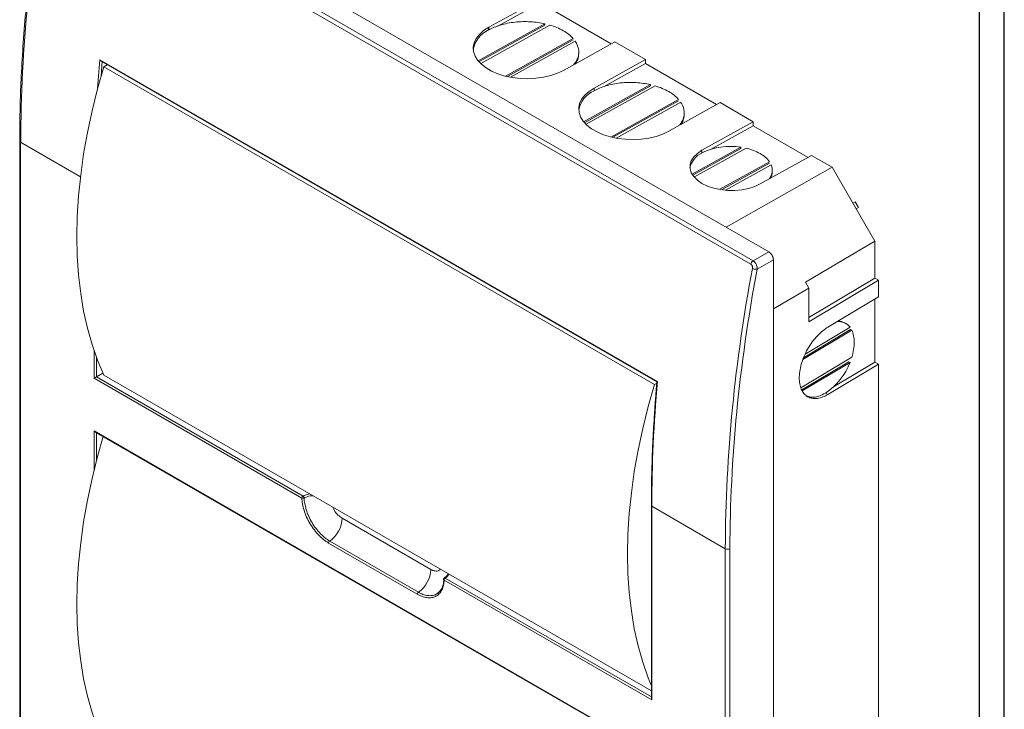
# Model space of a CAD drawing. Header units: millimetres. Extents: x 0 to 1189, y 0 to 841.
# Tile 5 of 6: x 891 to 1189, y 319 to 528. Entities that reach past the tile are written whole.
import ezdxf

# ---------------------------------------------------------------- set-up
doc = ezdxf.new("R2010")
doc.units = ezdxf.units.MM
doc.layers.add('FORMATO', color=7, linetype='Continuous')

msp = doc.modelspace()

# ---------------------------------------------------------------- linework, layer by layer
at = {"color": 7, "linetype": 'Continuous', "lineweight": 15}
for p, q in [((905.47, 580.1), (1117.6, 457.64)), ((900.03, 576.34), (1112.16, 453.88)), ((900.72, 577.36), (1112.85, 454.9)), ((1032.74, 525.71), (1048.3, 534.38)), ((1048.3, 533.15), (1035.56, 526.05)), ((1048.3, 533.15), (1069.85, 520.71)), ((1049.78, 526.76), (1029.55, 515.49)), ((1049.78, 526.35), (1029.79, 515.22)), ((1030.35, 514.74), (1051.25, 526.38)), ((1032.74, 525.71), (1032.73, 524.88)), ((1049.78, 526.35), (1049.78, 526.76)), ((1058.32, 522.3), (1037.83, 510.88)), ((1058.32, 521.89), (1038.4, 510.79)), ((1039.38, 510.54), (1058.97, 521.46)), ((1070.93, 521.31), (1055.37, 512.64)), ((1070.93, 521.31), (1080.26, 515.93)), ((1060.03, 517.7), (1060.04, 518.11)), ((1083.9, 418.3), (914.9, 515.86)), ((915.27, 515.43), (1083.72, 418.18)), ((916.07, 513.72), (917.15, 514.34)), ((1082.95, 417.38), (916.07, 513.72)), ((1064.7, 507.26), (1080.26, 515.93)), ((1080.26, 514.7), (1067.52, 507.6)), ((1080.26, 514.7), (1080.26, 515.93)), ((1080.26, 514.7), (1101.81, 502.26)), ((1081.74, 508.31), (1061.51, 497.04)), ((1081.74, 507.9), (1061.75, 496.76)), ((1062.31, 496.29), (1083.21, 507.93)), ((1081.74, 507.9), (1081.74, 508.31)), ((1064.7, 507.26), (1064.69, 506.43)), ((1090.28, 503.85), (1069.79, 492.43)), ((1090.28, 503.44), (1070.36, 492.34)), ((1071.35, 492.09), (1090.94, 503.01)), ((1102.89, 502.86), (1087.33, 494.19)), ((1102.89, 502.86), (1112.93, 497.07)), ((1091.99, 499.25), (1092, 499.66)), ((1097.37, 488.4), (1112.93, 497.07)), ((1112.93, 495.84), (1100.21, 488.76)), ((1112.93, 495.84), (1112.93, 497.07)), ((1112.93, 495.84), (1129.53, 486.26)), ((890.61, 491.26), (890.61, 246.3)), ((890.9, 490.85), (890.9, 245.89)), ((1109.15, 489.33), (1094.39, 481.11)), ((1109.14, 488.92), (1094.58, 480.81)), ((1095.13, 480.32), (1110.76, 489.02)), ((1097.37, 488.4), (1097.36, 487.57)), ((1109.14, 488.92), (1109.15, 489.33)), ((1130.61, 486.86), (1115.05, 478.19)), ((1130.61, 486.86), (1136.83, 483.27)), ((1117.83, 484.94), (1102.8, 476.57)), ((1117.83, 484.53), (1103.31, 476.45)), ((1104.46, 476.29), (1118.34, 484.02)), ((1104.68, 465.09), (1136.83, 483.27)), ((1118.69, 481.87), (1118.69, 482.28)), ((1136.83, 483.27), (1149.77, 460.86)), ((1143.81, 472.77), (1143.13, 472.37)), ((1143.81, 472.77), (1144.81, 471.03)), ((1144.81, 471.03), (1144.13, 470.64)), ((1144.81, 471.03), (1144.13, 470.64)), ((1149.77, 460.86), (1128.72, 448.45)), ((1149.77, 460.86), (1149.77, 449.59)), ((1112.85, 454.9), (1117.6, 457.64)), ((1119.01, 455.19), (1114.09, 452.35)), ((1119.01, 50.18), (1119.01, 455.19)), ((1129.8, 446.63), (1128.72, 448.45)), ((1129.8, 437.65), (1149.77, 449.59)), ((1150.83, 448.98), (1129.8, 436.4)), ((1150.83, 448.98), (1149.77, 449.59)), ((1150.83, 448.98), (1150.83, 443.91)), ((1129.8, 446.63), (1119.01, 440.27)), ((1129.8, 436.4), (1129.8, 446.63)), ((1135.54, 434.77), (1150.83, 443.91)), ((1149.77, 443.28), (1149.77, 424.11)), ((1140.91, 435.89), (1140.55, 436.09)), ((1127.97, 424.95), (1142.78, 433.81)), ((1128.16, 425.48), (1142.42, 434.01)), ((1142.24, 434.71), (1128.64, 426.58)), ((1142.42, 434.01), (1142.78, 433.81)), ((1142.78, 425.64), (1127.32, 416.4)), ((1127.61, 415.76), (1141.88, 424.29)), ((1127.76, 415.44), (1142.24, 424.09)), ((1137.28, 416.64), (1149.77, 424.11)), ((1142.24, 424.09), (1141.88, 424.29)), ((1150.83, 423.5), (1149.77, 424.11)), ((913.88, 419.69), (915.81, 420.81)), ((1150.83, 423.5), (1135.54, 414.36)), ((1150.83, 423.5), (1150.83, 156.17)), ((976.13, 382.94), (913.17, 419.28)), ((913.88, 419.69), (976.48, 383.55)), ((1082.03, 324.42), (916.07, 420.22)), ((1083.69, 417.81), (1082.95, 417.38)), ((1135.54, 414.36), (1134.82, 414.76)), ((913.17, 403.28), (1082.17, 305.72)), ((913.53, 402.91), (1082.03, 305.64)), ((1082.03, 380.65), (1082.03, 322.22)), ((1104.45, 367.58), (1082.17, 380.43)), ((1082.17, 380.43), (1082.17, 321.72)), ((1015.21, 361.28), (988.34, 376.79)), ((1011.11, 353.78), (984.24, 369.29)), ((984.56, 369.89), (1011.43, 354.38)), ((1104.45, 122.61), (1104.45, 367.58)), ((1105.86, 367.58), (1105.86, 122.61)), ((1019.1, 358.38), (1019.07, 358.28)), ((1082.17, 321.72), (1019.22, 358.07)), ((1017.23, 354.03), (1017.9, 354.66))]:
    msp.add_line(p, q, dxfattribs=at)
at = {"color": 8, "linetype": 'Continuous', "lineweight": 15}
for p, q in [((915.57, 515.38), (915.26, 510.86)), ((909.04, 480.38), (890.9, 490.85)), ((913.17, 419.28), (913.17, 427.53)), ((913.88, 425.54), (913.88, 419.69)), ((913.17, 391.53), (913.17, 403.28)), ((913.88, 402.7), (913.88, 394.34)), ((1019.57, 358.68), (1082.03, 322.63))]:
    msp.add_line(p, q, dxfattribs=at)
at = {"color": 7, "linetype": 'Continuous', "lineweight": 15, "flags": 128}
for points in [[(1055.37, 512.64), (1053.56, 511.78), (1051.53, 511.08), (1049.34, 510.56), (1047.03, 510.23), (1044.65, 510.1), (1042.26, 510.18), (1039.91, 510.45), (1037.66, 510.92), (1035.54, 511.58), (1033.62, 512.4), (1031.93, 513.38), (1030.51, 514.49), (1029.39, 515.7), (1028.6, 516.98), (1028.16, 518.32), (1028.07, 519.68), (1028.33, 521.02), (1028.95, 522.33), (1029.91, 523.56), (1031.18, 524.7), (1032.74, 525.71)], [(916.07, 420.22), (914.19, 424.72), (912.54, 429.46), (911.14, 434.43), (909.99, 439.62), (909.1, 445.01), (908.46, 450.59), (908.07, 456.35), (907.94, 462.28), (908.07, 468.35), (908.46, 474.55), (909.1, 480.88), (909.99, 487.3), (911.14, 493.82), (912.54, 500.4), (914.19, 507.04), (916.07, 513.72)], [(1087.33, 494.19), (1085.52, 493.33), (1083.49, 492.63), (1081.3, 492.11), (1078.99, 491.78), (1076.61, 491.65), (1074.22, 491.73), (1071.88, 492), (1069.62, 492.47), (1067.5, 493.13), (1065.58, 493.95), (1063.89, 494.93), (1062.47, 496.03), (1061.35, 497.24), (1060.56, 498.53), (1060.12, 499.87), (1060.03, 501.23), (1060.29, 502.57), (1060.91, 503.88), (1061.87, 505.11), (1063.14, 506.24), (1064.7, 507.26)], [(1115.05, 478.19), (1113.38, 477.41), (1111.49, 476.82), (1109.44, 476.41), (1107.3, 476.22), (1105.12, 476.24), (1102.97, 476.48), (1100.93, 476.92), (1099.04, 477.56), (1097.37, 478.37), (1095.97, 479.33), (1094.88, 480.41), (1094.14, 481.58), (1093.76, 482.8), (1093.76, 484.04), (1094.14, 485.25), (1094.88, 486.41), (1095.97, 487.46), (1097.37, 488.4)], [(1082.95, 417.38), (1081.06, 410.7), (1079.42, 404.06), (1078.02, 397.48), (1076.87, 390.97), (1075.98, 384.54), (1075.33, 378.22), (1074.95, 372.01), (1074.82, 365.94), (1074.95, 360.02), (1075.33, 354.26), (1075.98, 348.68), (1076.87, 343.29), (1078.02, 338.1), (1079.42, 333.13), (1081.06, 328.39), (1082.03, 325.99)], [(916.07, 308.68), (914.19, 313.18), (912.54, 317.92), (911.14, 322.89), (909.99, 328.08), (909.1, 333.47), (908.46, 339.05), (908.07, 344.81), (907.94, 350.74), (908.07, 356.81), (908.46, 363.01), (909.1, 369.34), (909.99, 375.76), (911.14, 382.28), (912.54, 388.86), (914.19, 395.5), (915.88, 401.55)]]:
    msp.add_lwpolyline(points, dxfattribs=at)
at = {"color": 8, "linetype": 'Continuous', "lineweight": 15, "flags": 128}
msp.add_lwpolyline([(914.9, 515.86), (914.49, 511.03), (914.2, 507.11)], dxfattribs=at)
at = {"color": 7, "linetype": 'Continuous', "lineweight": 15}
for centre, radius, start, end in [((1356.67, 488.51), 465.77, 169.1947, 179.7118), ((1045.96, 508.06), 19.07, 60.4859, 73.8896), ((1035.86, 517.61), 7.92, 113.3166, 169.8666), ((1049.59, 514.34), 11.82, 42.3287, 60.7895), ((1077.92, 489.61), 19.07, 60.4859, 73.8896), ((1067.82, 499.16), 7.92, 113.3163, 169.8668), ((1081.55, 495.89), 11.82, 42.3287, 60.7895), ((1105.96, 470.28), 19.32, 80.5004, 116.4441), ((1099.94, 481.77), 6.35, 114.0217, 168.2034), ((1107.36, 473.69), 15.71, 60.7498, 77.4937), ((1110.96, 479.93), 8.51, 36.1348, 61.3995), ((1114.38, 482.34), 4.31, 322.7877, 23.0704), ((1114.37, 481.97), 4.32, 331.9482, 358.6841), ((1570.21, 365.23), 465.77, 169.1947, 179.7118), ((1138.79, 432.1), 4.33, 37.0882, 97.047), ((1138.47, 432.29), 4.32, 61.3164, 88.0527), ((1124.15, 430.86), 19.31, 303.551, 339.5012), ((1509.68, 379.94), 427.51, 174.8519, 179.9335), ((979.35, 377.23), 9, 305.4166, 357.2126), ((985.01, 369.26), 0.776, 125.4169, 177.2121), ((1105.15, 368.94), 1.54, 242.6091, 297.3909), ((1006.22, 361.72), 9, 305.4166, 357.2126), ((1011.88, 353.75), 0.776, 125.4169, 177.2121)]:
    msp.add_arc(centre, radius, start, end, dxfattribs=at)
at = {"color": 8, "linetype": 'Continuous', "lineweight": 15}
msp.add_arc((891.1, 491.3), 0.491, 184.74, 246.4385, dxfattribs=at)
at = {"color": 7, "linetype": 'Continuous', "lineweight": 15}
for points, knots in [([(898.85, 576.2), (898.47, 574.09), (897.75, 570.18), (896.86, 564.83), (896.17, 560.48), (895.63, 556.94), (895.19, 553.88), (894.78, 550.95), (894.16, 546.22), (893.37, 539.71), (892.45, 530.74), (891.65, 521.11), (891.16, 512.87), (890.89, 506.68), (890.75, 502.19), (890.63, 497.03), (890.62, 493.31), (890.61, 491.26)], [0, 0, 0, 0, 0.072122, 0.13313, 0.1829944, 0.2216954, 0.2549334, 0.2887463, 0.3231344, 0.4193205, 0.5156064, 0.638152, 0.7611627, 0.8109944, 0.8625113, 0.9244144, 1, 1, 1, 1]), ([(1032.73, 524.88), (1033.75, 525.46), (1034.97, 525.97), (1037.68, 526.79), (1039.17, 527.09), (1042.26, 527.43), (1043.86, 527.47), (1046.94, 527.29), (1048.43, 527.07), (1049.78, 526.76)], [0, 0, 0, 0, 0.25, 0.25, 0.5, 0.5, 0.75, 0.75, 1, 1, 1, 1]), ([(1058.97, 521.46), (1059.09, 521.28), (1059.66, 520.38), (1060.11, 518.91), (1060, 517.13), (1059.52, 515.69), (1058.86, 514.82), (1058.55, 514.42)], [0, 0, 0, 0, 0.078442, 0.394577, 0.605924, 0.817271, 1, 1, 1, 1]), ([(1059.98, 517.7), (1059.98, 517.38), (1059.96, 516.54), (1059.61, 515.51), (1059.14, 514.85), (1059, 514.67)], [0, 0, 0, 0, 0.315425, 0.805758, 1, 1, 1, 1]), ([(914.9, 515.86), (914.95, 515.78), (915.03, 515.64), (915.17, 515.5), (915.25, 515.45), (915.28, 515.43)], [0, 0, 0, 0, 0.491422, 0.81735, 1, 1, 1, 1]), ([(1064.69, 506.43), (1065.72, 507.01), (1066.93, 507.52), (1069.64, 508.34), (1071.13, 508.64), (1074.23, 508.98), (1075.82, 509.02), (1078.9, 508.84), (1080.39, 508.62), (1081.74, 508.31)], [0, 0, 0, 0, 0.25, 0.25, 0.5, 0.5, 0.75, 0.75, 1, 1, 1, 1]), ([(1090.94, 503.01), (1091.05, 502.83), (1091.62, 501.93), (1092.07, 500.46), (1091.96, 498.68), (1091.48, 497.24), (1090.82, 496.37), (1090.51, 495.97)], [0, 0, 0, 0, 0.0784422, 0.3945771, 0.6059238, 0.8172705, 1, 1, 1, 1]), ([(1091.94, 499.25), (1091.94, 498.93), (1091.92, 498.09), (1091.57, 497.06), (1091.1, 496.4), (1090.96, 496.22)], [0, 0, 0, 0, 0.315425, 0.805758, 1, 1, 1, 1]), ([(1117.6, 457.64), (1117.78, 457.53), (1117.97, 457.38), (1118.31, 457.02), (1118.47, 456.81), (1118.73, 456.36), (1118.83, 456.11), (1118.98, 455.64), (1119.01, 455.4), (1119.01, 455.19)], [0, 0, 0, 0, 0.25, 0.25, 0.5, 0.5, 0.75, 0.75, 1, 1, 1, 1]), ([(1112.85, 454.9), (1112.69, 454.81), (1112.54, 454.65), (1112.29, 454.29), (1112.2, 454.07), (1112.16, 453.88)], [0, 0, 0, 0, 0.5, 0.5, 1, 1, 1, 1]), ([(1112.16, 453.88), (1112.19, 453.86), (1112.23, 453.83), (1112.3, 453.78), (1112.36, 453.72), (1112.44, 453.63), (1112.53, 453.5), (1112.62, 453.32), (1112.68, 453.13), (1112.71, 452.93), (1112.72, 452.73), (1112.71, 452.61), (1112.7, 452.55)], [0, 0, 0, 0, 0.0623454, 0.124071, 0.1858221, 0.2482431, 0.3723381, 0.4973633, 0.6223332, 0.7481314, 0.8738052, 1, 1, 1, 1]), ([(1114.09, 452.35), (1114.1, 452.39), (1114.1, 452.47), (1114.1, 452.6), (1114.1, 452.72), (1114.09, 452.83), (1114.08, 452.93), (1114.06, 453.03), (1114.04, 453.12), (1114.02, 453.2), (1113.97, 453.39), (1113.87, 453.69), (1113.69, 454.02), (1113.52, 454.28), (1113.37, 454.47), (1113.2, 454.64), (1113.03, 454.79), (1112.91, 454.86), (1112.85, 454.9)], [0, 0, 0, 0, 0.0464679, 0.0901893, 0.1311641, 0.1693922, 0.2048734, 0.2376076, 0.2675947, 0.2948348, 0.3193279, 0.4607531, 0.5905494, 0.6749861, 0.7581326, 0.8400054, 0.9206218, 1, 1, 1, 1]), ([(1114.09, 452.35), (1111.37, 437.72), (1109.3, 423.24), (1106.55, 394.88), (1105.86, 381.01), (1105.86, 367.58)], [0, 0, 0, 0, 0.5, 0.5, 1, 1, 1, 1]), ([(1112.7, 452.55), (1112.78, 452.5), (1112.89, 452.46), (1113.13, 452.38), (1113.26, 452.34), (1113.54, 452.3), (1113.67, 452.3), (1113.91, 452.31), (1114.01, 452.32), (1114.09, 452.35)], [0, 0, 0, 0, 0.25, 0.25, 0.5, 0.5, 0.75, 0.75, 1, 1, 1, 1]), ([(1126.86, 419.38), (1126.86, 419.98), (1126.9, 420.63), (1127.1, 422.01), (1127.26, 422.74), (1127.68, 424.25), (1127.95, 425.03), (1128.6, 426.58), (1128.98, 427.36), (1129.83, 428.87), (1130.29, 429.59), (1131.29, 430.95), (1131.81, 431.58), (1132.88, 432.71), (1133.42, 433.22), (1134.5, 434.1), (1135.03, 434.47), (1135.54, 434.77)], [0, 0, 0, 0, 0.125, 0.125, 0.25, 0.25, 0.375, 0.375, 0.5, 0.5, 0.625, 0.625, 0.75, 0.75, 0.875, 0.875, 1, 1, 1, 1]), ([(1142.78, 433.81), (1143.01, 433.32), (1143.2, 432.77), (1143.44, 431.54), (1143.51, 430.87), (1143.51, 429.45), (1143.44, 428.7), (1143.2, 427.18), (1143.01, 426.4), (1142.78, 425.64)], [0, 0, 0, 0, 0.25, 0.25, 0.5, 0.5, 0.75, 0.75, 1, 1, 1, 1]), ([(913.88, 419.69), (913.87, 419.69), (913.85, 419.67), (913.81, 419.65), (913.76, 419.63), (913.7, 419.59), (913.62, 419.54), (913.53, 419.49), (913.43, 419.43), (913.34, 419.38), (913.25, 419.33), (913.2, 419.3), (913.17, 419.28)], [0, 0, 0, 0, 0.05099, 0.102802, 0.155894, 0.210694, 0.32173, 0.44597, 0.569333, 0.71284, 0.831539, 1, 1, 1, 1]), ([(1083.72, 418.19), (1083.66, 417.48), (1083.55, 416.19), (1083.41, 414.46), (1083.29, 412.97), (1083.19, 411.59), (1083.09, 410.19), (1082.99, 408.79), (1082.76, 405.3), (1082.41, 399.05), (1082.2, 392.91), (1082.11, 388.9), (1082.09, 387.69), (1082.07, 386.49), (1082.05, 385.07), (1082.03, 383.11), (1082.03, 381.55), (1082.03, 380.64)], [0, 0, 0, 0, 0.055288, 0.100606, 0.135916, 0.172409, 0.209178, 0.245947, 0.282715, 0.484942, 0.74232, 0.776025, 0.809423, 0.840396, 0.87283, 0.925317, 1, 1, 1, 1]), ([(1083.9, 418.3), (1083.88, 418.29), (1083.85, 418.27), (1083.81, 418.25), (1083.78, 418.23), (1083.76, 418.21), (1083.74, 418.2), (1083.73, 418.2), (1083.72, 418.19), (1083.72, 418.18), (1083.75, 418.19), (1083.8, 418.21), (1083.85, 418.23), (1083.88, 418.24)], [0, 0, 0, 0, 0.094616, 0.181221, 0.259825, 0.33044, 0.393085, 0.447788, 0.49459, 0.637549, 0.767123, 0.886564, 1, 1, 1, 1]), ([(1135.54, 414.36), (1135.03, 414.05), (1134.5, 413.79), (1133.42, 413.38), (1132.88, 413.24), (1131.81, 413.1), (1131.29, 413.1), (1130.29, 413.27), (1129.83, 413.43), (1128.98, 413.92), (1128.6, 414.25), (1127.95, 415.03), (1127.68, 415.48), (1127.26, 416.49), (1127.1, 417.03), (1126.9, 418.18), (1126.86, 418.77), (1126.86, 419.38)], [0, 0, 0, 0, 0.125, 0.125, 0.25, 0.25, 0.375, 0.375, 0.5, 0.5, 0.625, 0.625, 0.75, 0.75, 0.875, 0.875, 1, 1, 1, 1]), ([(1134.82, 414.76), (1134.12, 414.4), (1132.94, 413.78), (1131.35, 413.49), (1130.14, 413.5), (1129.47, 413.76), (1129.19, 413.87)], [0, 0, 0, 0, 0.34185, 0.57667, 0.818299, 1, 1, 1, 1]), ([(913.53, 402.91), (913.53, 402.91), (913.5, 402.93), (913.43, 402.97), (913.34, 403.05), (913.25, 403.16), (913.2, 403.24), (913.17, 403.28)], [0, 0, 0, 0, 0.00009, 0.222737, 0.481735, 0.695959, 1, 1, 1, 1]), ([(976.48, 383.55), (976.39, 383.5), (976.3, 383.4), (976.17, 383.18), (976.13, 383.05), (976.13, 382.94)], [0, 0, 0, 0, 0.5, 0.5, 1, 1, 1, 1]), ([(984.24, 369.29), (983.77, 369.56), (983.29, 369.89), (982.31, 370.66), (981.81, 371.11), (980.84, 372.1), (980.36, 372.65), (979.45, 373.84), (979.02, 374.48), (978.23, 375.8), (977.88, 376.48), (977.26, 377.86), (977, 378.55), (976.59, 379.89), (976.43, 380.55), (976.21, 381.8), (976.15, 382.39), (976.13, 382.94)], [0, 0, 0, 0, 0.125, 0.125, 0.25, 0.25, 0.375, 0.375, 0.5, 0.5, 0.625, 0.625, 0.75, 0.75, 0.875, 0.875, 1, 1, 1, 1]), ([(976.13, 382.94), (976.17, 382.92), (976.22, 382.9), (976.33, 382.88), (976.4, 382.87), (976.53, 382.87), (976.59, 382.88), (976.71, 382.9), (976.76, 382.92), (976.81, 382.94)], [0, 0, 0, 0, 0.25, 0.25, 0.5, 0.5, 0.75, 0.75, 1, 1, 1, 1]), ([(976.48, 383.55), (976.52, 383.53), (976.55, 383.5), (976.63, 383.41), (976.67, 383.36), (976.73, 383.25), (976.76, 383.18), (976.79, 383.06), (976.8, 383), (976.81, 382.94)], [0, 0, 0, 0, 0.25, 0.25, 0.5, 0.5, 0.75, 0.75, 1, 1, 1, 1]), ([(976.81, 382.94), (976.83, 382.42), (976.88, 381.85), (977.09, 380.66), (977.25, 380.03), (977.64, 378.74), (977.89, 378.08), (978.48, 376.77), (978.82, 376.11), (979.57, 374.85), (979.98, 374.24), (980.85, 373.1), (981.31, 372.57), (982.24, 371.62), (982.72, 371.2), (983.65, 370.46), (984.12, 370.15), (984.56, 369.89)], [0, 0, 0, 0, 0.125, 0.125, 0.25, 0.25, 0.375, 0.375, 0.5, 0.5, 0.625, 0.625, 0.75, 0.75, 0.875, 0.875, 1, 1, 1, 1]), ([(1017.2, 354.07), (1017.41, 354.22), (1017.97, 354.6), (1018.58, 355.6), (1019.03, 356.82), (1019.11, 357.74), (1019.15, 358.13)], [0, 0, 0, 0, 0.189597, 0.494271, 0.787471, 1, 1, 1, 1]), ([(1019.57, 358.74), (1019.51, 358.73), (1019.42, 358.72), (1019.3, 358.66), (1019.22, 358.6), (1019.16, 358.53), (1019.09, 358.42), (1019.08, 358.34), (1019.07, 358.28)], [0, 0, 0, 0, 0.234988, 0.362718, 0.493985, 0.626065, 0.756181, 1, 1, 1, 1]), ([(1019.19, 358.48), (1019.19, 358.49), (1019.19, 358.53), (1019.21, 358.57), (1019.23, 358.62), (1019.26, 358.66), (1019.31, 358.7), (1019.37, 358.72), (1019.44, 358.72), (1019.51, 358.71), (1019.55, 358.69), (1019.57, 358.68)], [0, 0, 0, 0, 0.086416, 0.1711, 0.253095, 0.367086, 0.492446, 0.630379, 0.761812, 0.887115, 1, 1, 1, 1]), ([(1019.22, 358.07), (1019.22, 358.17), (1019.26, 358.3), (1019.39, 358.53), (1019.48, 358.63), (1019.57, 358.68)], [0, 0, 0, 0, 0.5, 0.5, 1, 1, 1, 1]), ([(1020.37, 359.99), (1020.33, 359.85), (1020.21, 359.37), (1019.66, 358.96), (1019.27, 358.67)], [0, 0, 0, 0, 0.2914557, 1, 1, 1, 1]), ([(1019.22, 358.07), (1019.2, 357.54), (1019.14, 357.02), (1018.92, 356.02), (1018.76, 355.55), (1018.34, 354.68), (1018.08, 354.29), (1017.47, 353.63), (1017.11, 353.35), (1016.33, 352.94), (1015.9, 352.8), (1014.99, 352.66), (1014.51, 352.66), (1013.54, 352.79), (1013.04, 352.92), (1012.06, 353.28), (1011.58, 353.51), (1011.11, 353.78)], [0, 0, 0, 0, 0.125, 0.125, 0.25, 0.25, 0.375, 0.375, 0.5, 0.5, 0.625, 0.625, 0.75, 0.75, 0.875, 0.875, 1, 1, 1, 1]), ([(1082.03, 322.22), (1082.03, 322.19), (1082.03, 322.14), (1082.04, 322.06), (1082.06, 321.97), (1082.1, 321.85), (1082.15, 321.77), (1082.17, 321.72)], [0, 0, 0, 0, 0.144504, 0.305023, 0.481849, 0.696032, 1, 1, 1, 1])]:
    msp.add_open_spline(points, degree=3, knots=knots, dxfattribs=at)
at = {"color": 8, "linetype": 'Continuous', "lineweight": 15}
for points, knots in [([(978.49, 384.19), (978.26, 384.15), (977.52, 384.02), (976.91, 383.75), (976.48, 383.55)], [0, 0, 0, 0, 0.303271, 1, 1, 1, 1]), ([(979.47, 383.63), (979.2, 383.61), (978.21, 383.56), (977.4, 383.2), (976.81, 382.94)], [0, 0, 0, 0, 0.270731, 1, 1, 1, 1]), ([(988.34, 376.79), (987.91, 377.09), (987.02, 377.72), (985.99, 378.98), (985.6, 379.87), (985.47, 380.16)], [0, 0, 0, 0, 0.383844, 0.797789, 1, 1, 1, 1]), ([(1082.17, 380.43), (1082.13, 380.46), (1082.05, 380.52), (1082.03, 380.6), (1082.03, 380.64)], [0, 0, 0, 0, 0.500437, 1, 1, 1, 1]), ([(1018.08, 361.34), (1017.95, 361.19), (1017.56, 360.75), (1016.53, 360.69), (1015.64, 361.09), (1015.21, 361.28)], [0, 0, 0, 0, 0.202214, 0.616157, 1, 1, 1, 1]), ([(1019.07, 358.28), (1019.07, 358.28), (1019.06, 358.24), (1019.11, 358.16), (1019.18, 358.1), (1019.22, 358.07)], [0, 0, 0, 0, 0.028961, 0.531754, 1, 1, 1, 1]), ([(1019.57, 358.68), (1019.89, 358.91), (1020.38, 359.27), (1020.59, 359.7), (1020.66, 359.84)], [0, 0, 0, 0, 0.661642, 1, 1, 1, 1]), ([(1011.43, 354.38), (1011.9, 354.14), (1012.85, 353.65), (1014.26, 353.3), (1015.61, 353.32), (1016.61, 353.58), (1017.07, 353.96), (1017.2, 354.07)], [0, 0, 0, 0, 0.212282, 0.436561, 0.669618, 0.907324, 1, 1, 1, 1])]:
    msp.add_open_spline(points, degree=3, knots=knots, dxfattribs=at)
at = {"layer": 'FORMATO'}
for p, q in [((1189, 0), (1189, 841)), ((1181.52, 5), (1181.52, 831))]:
    msp.add_line(p, q, dxfattribs=at)

doc.saveas('drawing.dxf')
